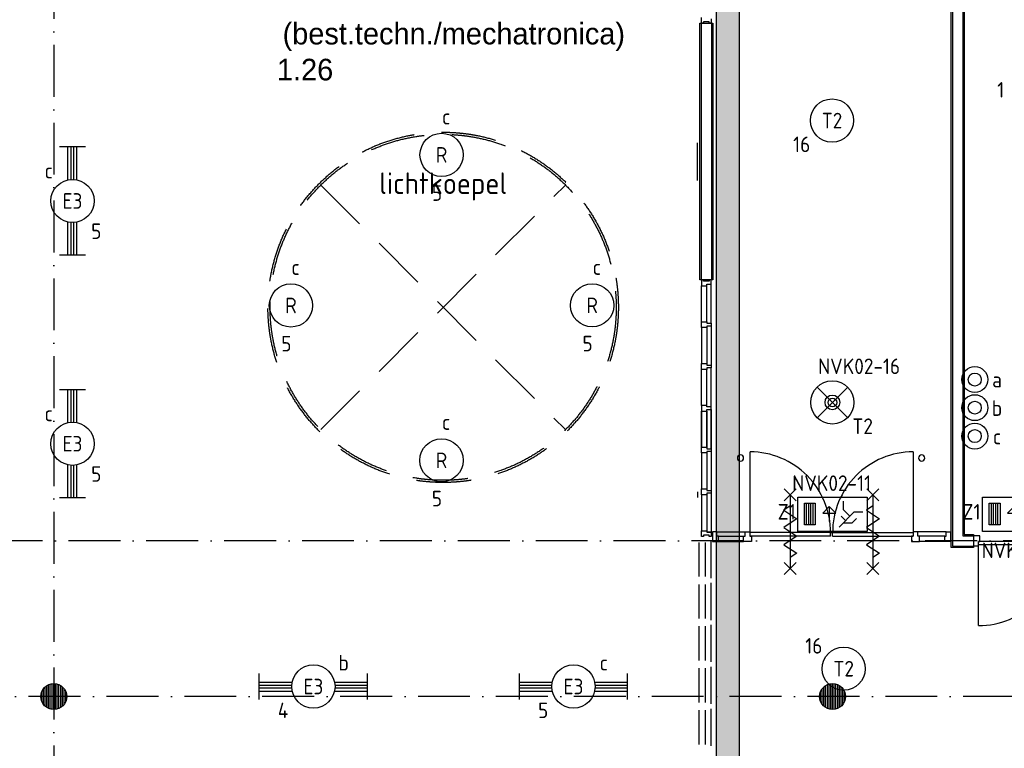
# Model space of a CAD drawing. Header units: millimetres. Extents: x 84333 to 240712, y -2244 to 84291.
# Tile 42 of 87: x 147624 to 159003, y 48177 to 56602. Entities that reach past the tile are written whole.
import ezdxf
from ezdxf.enums import TextEntityAlignment as Align

# ---------------------------------------------------------------- set-up
doc = ezdxf.new("R2010")
doc.units = ezdxf.units.MM
doc.header["$LTSCALE"] = 100
doc.linetypes.add('DASHDOT', pattern=[9, 6, -1.5, 0, -1.5])
doc.linetypes.add('HIDDEN', pattern=[9.525, 6.35, -3.175])
doc.layers.get('0').update_dxf_attribs({"linetype": 'CONTINUOUS'})
for name, color, linetype in [('AFDELING', 4, 'CONTINUOUS'), ('AL$1----_TEKST', 7, 'CONTINUOUS'), ('AL$2----_RENVOOI', 7, 'CONTINUOUS'), ('AL$7----_STRAMIEN', 1, 'DASHDOT'), ('AL22----_BINNENWAND', 7, 'CONTINUOUS'), ('AL27----_DAKEN', 7, 'CONTINUOUS'), ('AL28----_KONSTRUKTIE', 3, 'CONTINUOUS'), ('AL32----_BINNENKOZ', 7, 'CONTINUOUS'), ('AL32----_DRAAIR', 7, 'CONTINUOUS'), ('AL37----_DAKOPENING', 7, 'HIDDEN'), ('AL65----_BEVEILIGING', 7, 'CONTINUOUS'), ('ALXAA---_GEWBETON', 12, 'CONTINUOUS'), ('BOUW', 8, 'CONTINUOUS'), ('EB63101-_ATTRIB', 2, 'CONTINUOUS'), ('EB63102-_ATTRIB', 2, 'CONTINUOUS'), ('EB63202-_ATTRIB', 2, 'CONTINUOUS'), ('EB63501-_ATTRIB', 2, 'CONTINUOUS'), ('EL63101-_LICHT-ARM', 3, 'CONTINUOUS'), ('EL63102-_LICHT-SCH', 3, 'CONTINUOUS'), ('EL63202-_NOODVRL-TXT', 3, 'CONTINUOUS'), ('EL63501-_NOODVRL-ARM', 3, 'CONTINUOUS'), ('EL6441--_DATACOM', 3, 'CONTINUOUS'), ('KABELGGOOT1', 8, 'CONTINUOUS')]:
    doc.layers.add(name, color=color, linetype=linetype)
doc.styles.add('1_8', font='ISO', dxfattribs={"height": 1.8})
doc.styles.add('BURO-025', font='BUROFONT.shx', dxfattribs={"height": 250})
doc.styles.get("Standard").update_dxf_attribs({"font": 'iso.shx'})
doc.styles.add('TECHNIC', font='technic_.ttf')

# ---------------------------------------------------------------- blocks, each defined once
blk = doc.blocks.new('ES3G00')
at = {"color": 0}
blk.add_circle((0, 0), 2.5, dxfattribs=at)
at = {"color": 0, "style": '1_8'}
for tag, flags, p in [('SCHAK', 8, (3.5, 2.75)), ('A_CODE', 8, (0, 0)), ('GROEP', 8, (-3.5, -2.75)), ('KAST', 9, (3.5, -2.75))]:
    blk.add_attdef(tag, text='', height=1.8, dxfattribs=dict(at, flags=flags)).set_placement(p, align=Align.MIDDLE)
blk = doc.blocks.new('ES3G01')
at = {"color": 0}
for p, q in [((-1.77, 1.77), (1.77, -1.77)), ((1.77, 1.77), (-1.77, -1.77))]:
    blk.add_line(p, q, dxfattribs=at)
at = {"color": 6}
blk.add_lwpolyline([(1.77, -1.77), (1.75, -1.75)], dxfattribs=at)
blk.add_circle((0, 0), 2.5)
at = {"color": 0}
for radius in [0.85, 0.5]:
    blk.add_circle((0, 0), radius, dxfattribs=at)
at = {"color": 6, "style": '1_8'}
for tag, flags, p in [('A_CODE', 8, (-3.5, 2.75)), ('SCHAK', 8, (3.5, 2.75)), ('GROEP', 8, (-3.5, -2.75)), ('KAST', 9, (3.5, -2.75))]:
    blk.add_attdef(tag, text='', height=1.8, dxfattribs=dict(at, flags=flags)).set_placement(p, align=Align.MIDDLE)
blk = doc.blocks.new('EJ3T20')
at = {"color": 0}
for p, q in [((-6.25, -1.5), (-6.25, 1.5)), ((6.25, -1.5), (6.25, 1.5)), ((-6.25, 0.52), (-2.44, 0.52)), ((-6.25, 0.17), (-2.49, 0.17)), ((2.44, 0.52), (6.25, 0.52)), ((2.49, 0.17), (6.25, 0.17)), ((-6.25, -0.17), (-2.49, -0.17)), ((-6.25, -0.52), (-2.44, -0.52)), ((2.44, -0.52), (6.25, -0.52)), ((2.49, -0.17), (6.25, -0.17))]:
    blk.add_line(p, q, dxfattribs=at)
blk.add_circle((0, 0), 2.5, dxfattribs=at)
at = {"color": 0, "style": '1_8'}
for tag, flags, p in [('SCHAK', 8, (3.5, 2.75)), ('A_CODE', 8, (0, 0)), ('GROEP', 8, (-3.5, -2.75)), ('KAST', 9, (3.5, -2.75))]:
    blk.add_attdef(tag, text='', height=1.8, dxfattribs=dict(at, flags=flags)).set_placement(p, align=Align.MIDDLE)
blk = doc.blocks.new('ES3N026')
for p, q in [((2.25, 1.25), (2.25, -1.25)), ((2.5, 1.25), (2.5, -1.25)), ((2.75, 1.25), (2.75, -1.25)), ((3, 1.25), (3, -1.25)), ((-1.5, 0.75), (-1, 0.25)), ((0.38, -0.88), (0.38, 0.87))]:
    blk.add_line(p, q)
for points in [[(4.01, 2.01), (4.01, -1.98), (-3.99, -1.98), (-3.99, 2.01)], [(3.25, -1.25), (2, -1.25), (2, 1.25), (3.25, 1.25)], [(0.38, -0.88), (1.12, -0.13), (-0.37, -0.13)]]:
    blk.add_lwpolyline(points, close=True)
for points in [[(-0.75, 1.5), (-2.5, -0.25), (-3.5, -0.25)], [(-1.25, 1), (-2.25, 1), (-2.75, 0.5)], [(-2, 0.25), (-1.25, -0.5), (-1.25, -1.5)]]:
    blk.add_lwpolyline(points)
at = {"color": 2, "style": '1_8', "flags": 8}
blk.add_attdef('NUMMER', text='', height=1.8, dxfattribs=at).set_placement((4, 3.75), align=Align.MIDDLE)
at = {"style": '1_8'}
for tag, flags, p in [('A_CODE', 8, (-3.5, 2.75)), ('SCHAK', 8, (3.5, 2.75)), ('GROEP', 8, (-3.5, -2.75)), ('KAST', 9, (3.5, -2.75))]:
    blk.add_attdef(tag, text='', height=1.8, dxfattribs=dict(at, flags=flags)).set_placement(p, align=Align.MIDDLE_CENTER)
blk = doc.blocks.new('EJ3T10')
at = {"color": 0}
for p, q in [((-3.12, -1.5), (-3.12, 1.5)), ((3.12, -1.5), (3.12, 1.5)), ((-3.12, 0.52), (-2.44, 0.52)), ((-3.12, 0.17), (-2.49, 0.17)), ((2.44, 0.52), (3.12, 0.52)), ((2.49, 0.17), (3.12, 0.17)), ((-3.12, -0.17), (-2.49, -0.17)), ((-3.12, -0.52), (-2.44, -0.52)), ((2.44, -0.52), (3.12, -0.52)), ((2.49, -0.17), (3.12, -0.17))]:
    blk.add_line(p, q, dxfattribs=at)
blk.add_circle((0, 0), 2.5, dxfattribs=at)
at = {"color": 6, "style": '1_8'}
for tag, flags, p in [('SCHAK', 8, (3.5, 2.75)), ('A_CODE', 8, (0, 0)), ('GROEP', 8, (-3.5, -2.75)), ('KAST', 9, (3.5, -2.75))]:
    blk.add_attdef(tag, text='', height=1.8, dxfattribs=dict(at, flags=flags)).set_placement(p, align=Align.MIDDLE)
blk = doc.blocks.new('ES3D1')
at = {"color": 0}
for radius in [1.5, 1.5, 0.75, 0.75]:
    blk.add_circle((0, 0), radius, dxfattribs=at)
at = {"color": 0, "style": '1_8', "flags": 8}
blk.add_attdef('SCHAK', text='', height=1.8, dxfattribs=at).set_placement((0, 3), align=Align.MIDDLE)
blk.add_attdef('SCHAK', text='', height=1.8, dxfattribs=at).set_placement((0, 3), align=Align.MIDDLE)
at = {"style": '1_8', "flags": 9}
for tag, p in [('KAST', (-3, 0.5)), ('M_CODE', (0, 0)), ('DOEL', (-3, -2)), ('GROEP', (-3, -4.5))]:
    blk.add_attdef(tag, text='', height=1.8, dxfattribs=at).set_placement(p, align=Align.MIDDLE_CENTER)
blk = doc.blocks.new('A$C13e6995e')
at = {"layer": 'KABELGGOOT1'}
h = blk.add_hatch(dxfattribs=at)
h.set_pattern_fill('DOTS', color=256, scale=40, style=0)
h.set_pattern_definition([(8e-14, (39793.956, 199192.7), (31.75, 63.5), [0, -63.5])])
h.paths.add_polyline_path([(71609, 68494), (71339, 68494), (71339, 38316), (71609, 38316)])
at = {"layer": 'AL$2----_RENVOOI', "color": 8, "linetype": 'Continuous'}
for centre, start, end in [((71621, 53778), 0, 180), ((71621, 53778), 180, 0), ((73716, 53778), 0, 180), ((73716, 53778), 180, 0)]:
    blk.add_arc(centre, 36, start, end, dxfattribs=at)
at = {"layer": 'AL$7----_STRAMIEN', "color": 1}
for p, q in [((152664, 52820), (49978, 52820)), ((152204, 51020), (4612, 51020))]:
    blk.add_line(p, q, dxfattribs=at)
blk.add_lwpolyline([(63685, 79257), (63685, 40820)], dxfattribs=at)
at = {"layer": 'AL22----_BINNENWAND', "color": 8}
for p, q in [((74056, 52745), (74056, 65999)), ((74206, 65999), (74206, 53005)), ((71152, 55837), (71152, 58805)), ((71152, 58805), (71302, 58805)), ((71302, 58805), (71302, 55837)), ((71302, 55837), (71152, 55837)), ((74206, 53005), (74206, 52895)), ((74206, 52895), (74316, 52895)), ((74316, 52895), (74316, 52745)), ((74316, 52745), (74056, 52745))]:
    blk.add_line(p, q, dxfattribs=at)
at = {"layer": 'AL22----_BINNENWAND', "color": 8, "linetype": 'Continuous'}
for p, q in [((74071, 65999), (74071, 52760)), ((74191, 65999), (74191, 53005)), ((71167, 58805), (71167, 55837)), ((71287, 58805), (71287, 55837)), ((74191, 53005), (74191, 52880)), ((74191, 52880), (74316, 52880)), ((74071, 52760), (74316, 52760))]:
    blk.add_line(p, q, dxfattribs=at)
at = {"layer": 'AL27----_DAKEN', "color": 8, "linetype": 'HIDDEN'}
for p, q in [((66771, 56934), (69599, 54106)), ((66771, 54106), (69599, 56934))]:
    blk.add_line(p, q, dxfattribs=at)
at = {"layer": 'AL28----_KONSTRUKTIE', "color": 8}
for centre in [(63685, 51020), (72685, 51020)]:
    blk.add_circle(centre, 150, dxfattribs=at)
at = {"layer": 'AL32----_BINNENKOZ', "color": 8}
for p, q in [((71170, 58805), (71170, 58872)), ((71284, 58855), (71284, 58805)), ((71192, 58805), (71170, 58805)), ((71259, 58821), (71192, 58821)), ((71192, 58821), (71192, 58805)), ((71259, 58805), (71259, 58821)), ((71284, 58805), (71259, 58805)), ((71192, 55837), (71170, 55837)), ((71170, 55837), (71170, 55770)), ((71170, 55354), (71170, 55770)), ((71170, 55354), (71170, 55770)), ((71170, 55770), (71233, 55770)), ((71192, 55821), (71192, 55837)), ((71259, 55821), (71192, 55821)), ((71233, 55770), (71233, 55787)), ((71233, 55787), (71284, 55787)), ((71233, 55354), (71233, 55770)), ((71284, 55837), (71259, 55837)), ((71259, 55837), (71259, 55821)), ((71284, 55787), (71284, 55837)), ((71284, 55337), (71284, 55787)), ((71170, 55287), (71170, 55354)), ((71170, 55354), (71233, 55354)), ((71233, 55354), (71233, 55337)), ((71233, 55337), (71284, 55337)), ((71284, 55304), (71233, 55304)), ((71233, 55304), (71233, 55287)), ((71284, 55337), (71284, 55304)), ((71284, 55304), (71284, 54853)), ((71170, 55287), (71170, 54870)), ((71233, 55287), (71170, 55287)), ((71170, 55287), (71170, 54870)), ((71233, 55287), (71233, 54870)), ((71170, 54803), (71170, 54870)), ((71170, 54870), (71233, 54870)), ((71233, 54870), (71233, 54853)), ((71233, 54853), (71284, 54853)), ((71284, 54853), (71284, 54820)), ((71170, 54387), (71170, 54803)), ((71233, 54803), (71170, 54803)), ((71170, 54387), (71170, 54803)), ((71284, 54820), (71233, 54820)), ((71233, 54820), (71233, 54803)), ((71233, 54387), (71233, 54803)), ((71284, 54370), (71284, 54820)), ((71233, 54387), (71170, 54387)), ((71170, 54387), (71170, 54320)), ((71170, 54320), (71170, 53903)), ((71170, 53903), (71170, 54320)), ((71170, 54320), (71170, 53903)), ((71170, 54320), (71233, 54320)), ((71170, 53903), (71170, 54320)), ((71233, 54370), (71233, 54387)), ((71284, 54370), (71233, 54370)), ((71233, 54320), (71233, 54337)), ((71233, 54337), (71284, 54337)), ((71233, 54320), (71233, 53903)), ((71233, 53903), (71233, 54320)), ((71284, 54337), (71284, 54370)), ((71284, 54337), (71284, 53886)), ((71284, 53886), (71284, 54337)), ((71170, 53836), (71170, 53903)), ((71170, 53903), (71233, 53903)), ((71170, 53836), (71170, 53420)), ((71233, 53836), (71170, 53836)), ((71170, 53836), (71170, 53420)), ((71233, 53903), (71233, 53886)), ((71233, 53886), (71284, 53886)), ((71284, 53853), (71233, 53853)), ((71233, 53853), (71233, 53836)), ((71233, 53836), (71233, 53420)), ((71284, 53886), (71284, 53853)), ((71284, 53853), (71284, 53403)), ((71170, 53353), (71170, 53420)), ((71170, 53420), (71233, 53420)), ((71233, 53420), (71233, 53403)), ((71233, 53403), (71284, 53403)), ((71284, 53370), (71233, 53370)), ((71233, 53370), (71233, 53353)), ((71284, 53403), (71284, 53370)), ((71284, 53369), (71284, 52919)), ((71233, 53353), (71170, 53353)), ((71170, 53352), (71170, 52936)), ((71233, 53352), (71233, 52936)), ((71170, 52869), (71170, 52936)), ((71170, 52936), (71233, 52936)), ((71233, 52936), (71233, 52919)), ((71284, 52919), (71233, 52919)), ((71233, 52919), (71284, 52919)), ((71284, 52919), (71284, 52869)), ((71299, 52926), (71299, 52812)), ((71349, 52926), (71299, 52926)), ((71349, 52926), (71675, 52926)), ((71349, 52875), (71349, 52926)), ((71675, 52926), (71731, 52926)), ((71675, 52875), (71675, 52926)), ((71675, 52926), (71731, 52926)), ((71731, 52926), (71731, 52875)), ((72661, 52915), (71731, 52915)), ((72661, 52875), (72661, 52915)), ((72661, 52915), (72686, 52915)), ((72686, 52875), (72686, 52915)), ((72686, 52915), (73616, 52915)), ((73672, 52926), (73616, 52926)), ((73616, 52926), (73616, 52875)), ((73672, 52926), (73616, 52926)), ((73999, 52926), (73672, 52926)), ((73672, 52875), (73672, 52926)), ((73999, 52875), (73999, 52926)), ((73999, 52926), (74049, 52926)), ((74049, 52926), (74049, 52812)), ((71145, 52407), (71145, 52802)), ((71192, 52869), (71170, 52869)), ((71259, 52885), (71192, 52885)), ((71192, 52885), (71192, 52869)), ((71217, 52407), (71217, 52802)), ((71259, 52869), (71259, 52885)), ((71284, 52869), (71259, 52869)), ((71284, 52390), (71284, 52819)), ((71299, 52812), (71366, 52812)), ((71366, 52875), (71349, 52875)), ((71366, 52875), (71658, 52875)), ((71366, 52812), (71366, 52875)), ((71366, 52812), (71658, 52812)), ((71658, 52812), (71658, 52875)), ((71658, 52875), (71675, 52875)), ((71748, 52812), (71658, 52812)), ((71731, 52875), (71748, 52875)), ((72661, 52875), (71731, 52875)), ((71748, 52875), (71748, 52812)), ((72686, 52875), (73616, 52875)), ((73616, 52875), (73599, 52875)), ((73599, 52875), (73599, 52812)), ((73599, 52812), (73689, 52812)), ((73689, 52875), (73672, 52875)), ((73982, 52875), (73689, 52875)), ((73689, 52812), (73689, 52875)), ((73982, 52812), (73689, 52812)), ((73982, 52812), (73982, 52875)), ((73982, 52875), (73999, 52875)), ((74049, 52812), (73982, 52812)), ((74389, 52877), (74316, 52877)), ((74316, 52877), (74316, 52814)), ((74316, 52814), (74316, 52814)), ((74316, 52814), (74316, 52763)), ((75302, 52814), (74372, 52814)), ((74372, 52763), (74372, 52814)), ((74372, 52814), (74389, 52814)), ((74389, 52814), (74389, 52877)), ((74316, 52763), (74372, 52763)), ((74316, 52763), (74372, 52763)), ((75302, 52774), (74372, 52774)), ((71145, 51922), (71145, 52317)), ((71217, 51922), (71217, 52317)), ((71284, 51905), (71284, 52334)), ((71145, 51437), (71145, 51832)), ((71217, 51437), (71217, 51832)), ((71284, 51420), (71284, 51849)), ((71145, 50952), (71145, 51347)), ((71217, 50952), (71217, 51347)), ((71284, 50935), (71284, 51364)), ((71284, 50450), (71284, 50879)), ((71145, 50467), (71145, 50862)), ((71217, 50467), (71217, 50862))]:
    blk.add_line(p, q, dxfattribs=at)
at = {"layer": 'AL32----_DRAAIR', "color": 8}
for p, q in [((71731, 53849), (71731, 52915)), ((73616, 53849), (73616, 52915)), ((74372, 51840), (74372, 52774))]:
    blk.add_line(p, q, dxfattribs=at)
for centre, start, end in [((71731, 52918), 359.7902, 89.9639), ((73617, 52918), 90.0361, 180.2098), ((74371, 52771), 270.0361, 0.2098)]:
    blk.add_arc(centre, 931, start, end, dxfattribs=at)
at = {"layer": 'AL37----_DAKOPENING', "color": 8, "linetype": 'HIDDEN'}
for p, q in [((66771, 54106), (69599, 56934)), ((66771, 56934), (69599, 54106))]:
    blk.add_line(p, q, dxfattribs=at)
at = {"layer": 'AL37----_DAKOPENING', "color": 8}
for radius in [2025, 2000]:
    blk.add_circle((68185, 55520), radius, dxfattribs=at)
at = {"layer": 'AL65----_BEVEILIGING', "color": 8, "linetype": 'Continuous'}
for points in [[(72126, 53421), (72266, 53281)], [(72266, 53421), (72126, 53281)], [(73081, 53421), (73221, 53281)], [(73221, 53421), (73081, 53281)], [(72196, 53351), (72196, 52501)], [(73151, 53351), (73151, 52501)], [(72196, 53226), (72121, 53176), (72271, 53076), (72196, 53026)], [(73151, 53226), (73076, 53176), (73226, 53076), (73151, 53026)], [(72196, 53026), (72121, 52976), (72271, 52876), (72196, 52826)], [(73151, 53026), (73076, 52976), (73226, 52876), (73151, 52826)], [(72196, 52826), (72121, 52776), (72271, 52676), (72196, 52626)], [(73151, 52826), (73076, 52776), (73226, 52676), (73151, 52626)], [(72126, 52571), (72266, 52431)], [(72266, 52571), (72126, 52431)], [(73081, 52571), (73221, 52431)], [(73221, 52571), (73081, 52431)]]:
    blk.add_lwpolyline(points, dxfattribs=at)
at = {"layer": 'ALXAA---_GEWBETON', "color": 8}
for p, q in [((63565, 50930), (63565, 51110)), ((63585, 50908), (63585, 51132)), ((63605, 50893), (63605, 51147)), ((63625, 50883), (63625, 51158)), ((63645, 50875), (63645, 51165)), ((63665, 50871), (63665, 51169)), ((63685, 50870), (63685, 51170)), ((63705, 50871), (63705, 51169)), ((63725, 50875), (63725, 51165)), ((63745, 50883), (63745, 51158)), ((63765, 50893), (63765, 51147)), ((63785, 50908), (63785, 51132)), ((63805, 50930), (63805, 51110)), ((72565, 50930), (72565, 51110)), ((72585, 50908), (72585, 51132)), ((72605, 50893), (72605, 51147)), ((72625, 50883), (72625, 51158)), ((72645, 50875), (72645, 51165)), ((72665, 50871), (72665, 51169)), ((72685, 50870), (72685, 51170)), ((72705, 50871), (72705, 51169)), ((72725, 50875), (72725, 51165)), ((72745, 50883), (72745, 51158)), ((72765, 50893), (72765, 51147)), ((72785, 50908), (72785, 51132)), ((72805, 50930), (72805, 51110)), ((63545, 50966), (63545, 51074)), ((63825, 50966), (63825, 51074)), ((72545, 50966), (72545, 51074)), ((72825, 50966), (72825, 51074))]:
    blk.add_line(p, q, dxfattribs=at)
at = {"layer": 'KABELGGOOT1'}
for p, q in [((71339, 68870, 3650), (71339, 38306, 3650)), ((71609, 38306, 3650), (71609, 68525, 3650)), ((71124, 56987), (71124, 57423)), ((71124, 53387), (71124, 53322))]:
    blk.add_line(p, q, dxfattribs=at)
at = {"layer": 'AFDELING', "color": 8, "style": 'TECHNIC'}
for p in [(92219, 54468), (58038, 41625), (88108, 41444)]:
    blk.add_attdef('VIDE', text='', height=500, dxfattribs=at).set_placement(p, align=Align.CENTER)
blk.add_attdef('VIDE', text='', height=500, rotation=90, dxfattribs=at).set_placement((75129, 25766), align=Align.CENTER)
at = {"layer": 'AL$1----_TEKST', "color": 8}
blk.add_text('lichtkoepel', height=250, dxfattribs=at).set_placement((68185, 56830), align=Align.CENTER)
at = {"layer": 'BOUW', "style": 'BURO-025'}
for s, p in [('(best.techn./mechatronica)', (66329, 58560)), ('1.26', (66264, 58144))]:
    blk.add_text(s, height=250, dxfattribs=at).set_placement(p)

msp = doc.modelspace()

# ---------------------------------------------------------------- block references
at = {"layer": 'EL63101-_LICHT-ARM'}
ref = msp.add_blockref('EJ3T10', (159412, 56066), dxfattribs=dict(at, xscale=100, yscale=100, zscale=100))
ref.add_attrib('A_CODE', 'Y', dxfattribs={"layer": 'EB63101-_ATTRIB', "color": 1, "height": 180, "style": '1_8', "flags": 8}).set_placement((159412, 56066), align=Align.MIDDLE)
ref.add_attrib('GROEP', '1', dxfattribs={"layer": 'EB63101-_ATTRIB', "color": 1, "height": 180, "style": '1_8', "flags": 8}).set_placement((158962, 55791), align=Align.MIDDLE)
ref.add_attrib('SCHAK', 'a', dxfattribs={"layer": 'EB63101-_ATTRIB', "color": 1, "height": 180, "style": '1_8', "flags": 8}).set_placement((159837, 56341), align=Align.MIDDLE)
ref = msp.add_blockref('ES3G00', (157012, 55436), dxfattribs=dict(at, xscale=100, yscale=100, zscale=100))
ref.add_attrib('A_CODE', 'T2', dxfattribs={"layer": 'EB63101-_ATTRIB', "color": 1, "height": 180, "style": '1_8', "flags": 8}).set_placement((157012, 55436), align=Align.MIDDLE)
ref.add_attrib('GROEP', '16', dxfattribs={"layer": 'EB63101-_ATTRIB', "color": 1, "height": 180, "style": '1_8', "flags": 8}).set_placement((156662, 55161), align=Align.MIDDLE)
ref = msp.add_blockref('ES3G00', (152500, 55039, 3900), dxfattribs=dict(at, xscale=100.0000000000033, yscale=100, zscale=100, rotation=44.99999999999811))
ref.add_attrib('A_CODE', 'R', dxfattribs={"layer": 'EB63101-_ATTRIB', "color": 1, "height": 180, "style": '1_8', "flags": 8}).set_placement((152500, 55039, 3900), align=Align.MIDDLE)
ref.add_attrib('GROEP', '5', dxfattribs={"layer": 'EB63101-_ATTRIB', "color": 1, "height": 180, "style": '1_8', "flags": 8}).set_placement((152447, 54597, 3900), align=Align.MIDDLE)
ref.add_attrib('SCHAK', 'c', dxfattribs={"layer": 'EB63101-_ATTRIB', "color": 1, "height": 180, "style": '1_8', "flags": 8}).set_placement((152553, 55481, 3900), align=Align.MIDDLE)
ref = msp.add_blockref('EJ3T20', (148234, 54506, 3500), dxfattribs=dict(at, xscale=100, yscale=100, zscale=100, rotation=90))
ref.add_attrib('A_CODE', 'E3', dxfattribs={"layer": 'EB63101-_ATTRIB', "color": 1, "height": 180, "style": '1_8', "flags": 8}).set_placement((148234, 54506, 3500), align=Align.MIDDLE)
ref.add_attrib('GROEP', '5', dxfattribs={"layer": 'EB63101-_ATTRIB', "color": 1, "height": 180, "style": '1_8', "flags": 8}).set_placement((148509, 54156, 3500), align=Align.MIDDLE)
ref.add_attrib('SCHAK', 'c', dxfattribs={"layer": 'EB63101-_ATTRIB', "color": 1, "height": 180, "style": '1_8', "flags": 8}).set_placement((147959, 54856, 3500), align=Align.MIDDLE)
ref = msp.add_blockref('ES3G00', (150759, 53298, 3900), dxfattribs=dict(at, xscale=100.0000000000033, yscale=100, zscale=100, rotation=44.99999999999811))
ref.add_attrib('A_CODE', 'R', dxfattribs={"layer": 'EB63101-_ATTRIB', "color": 1, "height": 180, "style": '1_8', "flags": 8}).set_placement((150759, 53298, 3900), align=Align.MIDDLE)
ref.add_attrib('GROEP', '5', dxfattribs={"layer": 'EB63101-_ATTRIB', "color": 1, "height": 180, "style": '1_8', "flags": 8}).set_placement((150706, 52856, 3900), align=Align.MIDDLE)
ref.add_attrib('SCHAK', 'c', dxfattribs={"layer": 'EB63101-_ATTRIB', "color": 1, "height": 180, "style": '1_8', "flags": 8}).set_placement((150812, 53740, 3900), align=Align.MIDDLE)
ref = msp.add_blockref('ES3G00', (154240, 53299, 3900), dxfattribs=dict(at, xscale=100.0000000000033, yscale=100, zscale=100, rotation=44.99999999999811))
ref.add_attrib('A_CODE', 'R', dxfattribs={"layer": 'EB63101-_ATTRIB', "color": 1, "height": 180, "style": '1_8', "flags": 8}).set_placement((154240, 53299, 3900), align=Align.MIDDLE)
ref.add_attrib('GROEP', '5', dxfattribs={"layer": 'EB63101-_ATTRIB', "color": 1, "height": 180, "style": '1_8', "flags": 8}).set_placement((154187, 52857, 3900), align=Align.MIDDLE)
ref.add_attrib('SCHAK', 'c', dxfattribs={"layer": 'EB63101-_ATTRIB', "color": 1, "height": 180, "style": '1_8', "flags": 8}).set_placement((154294, 53741, 3900), align=Align.MIDDLE)
ref = msp.add_blockref('EJ3T20', (148234, 51699, 3500), dxfattribs=dict(at, xscale=100, yscale=100, zscale=100, rotation=90))
ref.add_attrib('A_CODE', 'E3', dxfattribs={"layer": 'EB63101-_ATTRIB', "color": 1, "height": 180, "style": '1_8', "flags": 8}).set_placement((148234, 51699, 3500), align=Align.MIDDLE)
ref.add_attrib('GROEP', '5', dxfattribs={"layer": 'EB63101-_ATTRIB', "color": 1, "height": 180, "style": '1_8', "flags": 8}).set_placement((148509, 51349, 3500), align=Align.MIDDLE)
ref.add_attrib('SCHAK', 'c', dxfattribs={"layer": 'EB63101-_ATTRIB', "color": 1, "height": 180, "style": '1_8', "flags": 8}).set_placement((147959, 52049, 3500), align=Align.MIDDLE)
ref = msp.add_blockref('ES3G00', (152499, 51507, 3900), dxfattribs=dict(at, xscale=100.0000000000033, yscale=100, zscale=100, rotation=44.99999999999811))
ref.add_attrib('A_CODE', 'R', dxfattribs={"layer": 'EB63101-_ATTRIB', "color": 1, "height": 180, "style": '1_8', "flags": 8}).set_placement((152499, 51507, 3900), align=Align.MIDDLE)
ref.add_attrib('GROEP', '5', dxfattribs={"layer": 'EB63101-_ATTRIB', "color": 1, "height": 180, "style": '1_8', "flags": 8}).set_placement((152446, 51065, 3900), align=Align.MIDDLE)
ref.add_attrib('SCHAK', 'c', dxfattribs={"layer": 'EB63101-_ATTRIB', "color": 1, "height": 180, "style": '1_8', "flags": 8}).set_placement((152552, 51949, 3900), align=Align.MIDDLE)
ref = msp.add_blockref('ES3G00', (157147, 49098, 3500), dxfattribs=dict(at, xscale=100, yscale=100, zscale=100))
ref.add_attrib('A_CODE', 'T2', dxfattribs={"layer": 'EB63101-_ATTRIB', "color": 1, "height": 180, "style": '1_8', "flags": 8}).set_placement((157147, 49098, 3500), align=Align.MIDDLE)
ref.add_attrib('GROEP', '16', dxfattribs={"layer": 'EB63101-_ATTRIB', "color": 1, "height": 180, "style": '1_8', "flags": 8}).set_placement((156802, 49362, 3500), align=Align.MIDDLE)
ref = msp.add_blockref('EJ3T20', (151018, 48892, 3500), dxfattribs=dict(at, xscale=100, yscale=100, zscale=100))
ref.add_attrib('A_CODE', 'E3', dxfattribs={"layer": 'EB63101-_ATTRIB', "color": 1, "height": 180, "style": '1_8', "flags": 8}).set_placement((151018, 48892, 3500), align=Align.MIDDLE)
ref.add_attrib('GROEP', '4', dxfattribs={"layer": 'EB63101-_ATTRIB', "color": 1, "height": 180, "style": '1_8', "flags": 8}).set_placement((150668, 48617, 3500), align=Align.MIDDLE)
ref.add_attrib('SCHAK', 'b', dxfattribs={"layer": 'EB63101-_ATTRIB', "color": 1, "height": 180, "style": '1_8', "flags": 8}).set_placement((151368, 49167, 3500), align=Align.MIDDLE)
ref = msp.add_blockref('EJ3T20', (154024, 48892, 3500), dxfattribs=dict(at, xscale=100, yscale=100, zscale=100))
ref.add_attrib('A_CODE', 'E3', dxfattribs={"layer": 'EB63101-_ATTRIB', "color": 1, "height": 180, "style": '1_8', "flags": 8}).set_placement((154024, 48892, 3500), align=Align.MIDDLE)
ref.add_attrib('GROEP', '5', dxfattribs={"layer": 'EB63101-_ATTRIB', "color": 1, "height": 180, "style": '1_8', "flags": 8}).set_placement((153674, 48617, 3500), align=Align.MIDDLE)
ref.add_attrib('SCHAK', 'c', dxfattribs={"layer": 'EB63101-_ATTRIB', "color": 1, "height": 180, "style": '1_8', "flags": 8}).set_placement((154374, 49167, 3500), align=Align.MIDDLE)
at = {"layer": 'EL63102-_LICHT-SCH'}
ref = msp.add_blockref('ES3D1', (158662, 52441, 1050), dxfattribs=dict(at, xscale=100, yscale=100, zscale=100))
ref.add_attrib('SCHAK', 'a', dxfattribs={"layer": 'EB63102-_ATTRIB', "color": 1, "height": 180, "style": '1_8', "flags": 8}).set_placement((158919, 52440), align=Align.MIDDLE)
ref = msp.add_blockref('ES3D1', (158662, 52116, 1050), dxfattribs=dict(at, xscale=100, yscale=100, zscale=100))
ref.add_attrib('SCHAK', 'b', dxfattribs={"layer": 'EB63102-_ATTRIB', "color": 1, "height": 180, "style": '1_8', "flags": 8}).set_placement((158919, 52111), align=Align.MIDDLE)
ref = msp.add_blockref('ES3D1', (158662, 51787, 1050), dxfattribs=dict(at, xscale=100, yscale=100, zscale=100))
ref.add_attrib('SCHAK', 'c', dxfattribs={"layer": 'EB63102-_ATTRIB', "color": 1, "height": 180, "style": '1_8', "flags": 8}).set_placement((158919, 51782), align=Align.MIDDLE)
at = {"layer": 'EL63202-_NOODVRL-TXT'}
ref = msp.add_blockref('ES3N026', (157019, 50885), dxfattribs=dict(at, xscale=100, yscale=100, zscale=100, rotation=180))
ref.add_attrib('A_CODE', 'Z1', dxfattribs={"layer": 'EB63202-_ATTRIB', "color": 1, "height": 180, "style": '1_8', "flags": 8}).set_placement((156489, 50912), align=Align.MIDDLE_CENTER)
ref.add_attrib('GROEP', 'NVK02-11', dxfattribs={"layer": 'EB63202-_ATTRIB', "color": 1, "height": 180, "style": '1_8', "flags": 8}).set_placement((157008, 51243), align=Align.MIDDLE_CENTER)
ref = msp.add_blockref('ES3N026', (159154, 50885), dxfattribs=dict(at, xscale=100, yscale=100, zscale=100, rotation=180))
ref.add_attrib('A_CODE', 'Z1', dxfattribs={"layer": 'EB63202-_ATTRIB', "color": 1, "height": 180, "style": '1_8', "flags": 8}).set_placement((158624, 50912), align=Align.MIDDLE_CENTER)
ref.add_attrib('GROEP', 'NVK02-12', dxfattribs={"layer": 'EB63202-_ATTRIB', "color": 1, "height": 180, "style": '1_8', "flags": 8}).set_placement((159212, 50466), align=Align.MIDDLE_CENTER)
at = {"layer": 'EL63501-_NOODVRL-ARM'}
ref = msp.add_blockref('ES3G01', (157016, 52177), dxfattribs=dict(at, xscale=100, yscale=100, zscale=100, rotation=180))
ref.add_attrib('A_CODE', 'T2', dxfattribs={"layer": 'EB63501-_ATTRIB', "color": 1, "height": 180, "style": '1_8', "flags": 8}).set_placement((157366, 51902), align=Align.MIDDLE)
ref.add_attrib('GROEP', 'NVK02-16', dxfattribs={"layer": 'EB63501-_ATTRIB', "color": 1, "height": 180, "style": '1_8', "flags": 8}).set_placement((157325, 52595), align=Align.MIDDLE)
at = {"layer": 'EL6441--_DATACOM'}
msp.add_blockref('A$C13e6995e', (84333, -2244), dxfattribs=at)

doc.saveas('drawing.dxf')
